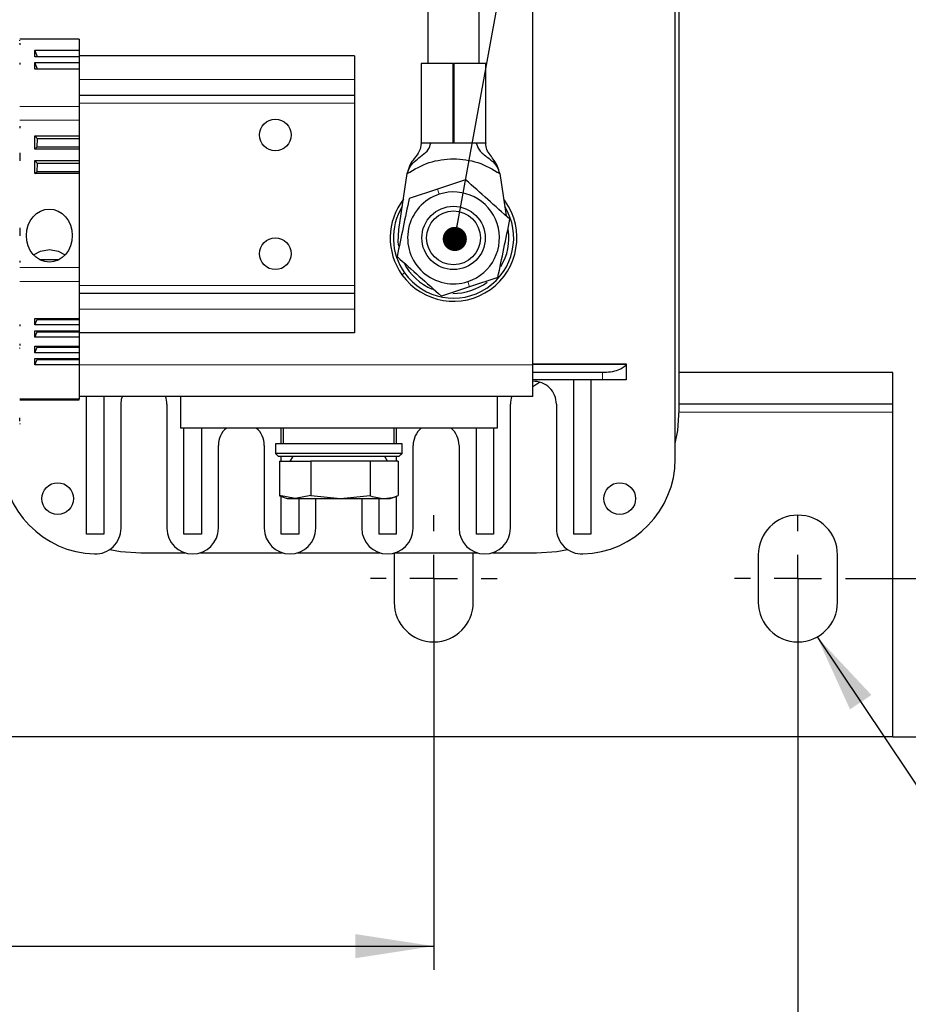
# Model space of a CAD drawing. Header units: millimetres. Extents: x 5 to 418, y 2 to 292.
# Tile 10 of 56: x 120 to 157, y 58 to 99. Entities that reach past the tile are written whole.
import ezdxf

# ---------------------------------------------------------------- set-up
doc = ezdxf.new("R2010")
doc.units = ezdxf.units.MM
doc.layers.add('SLD-0', color=7, linetype='Continuous')
doc.styles.add('SLDTEXTSTYLE0', font='TXT', dxfattribs={"width": 0.605})
doc.dimstyles.new('SLDDIMSTYLE0', dxfattribs={"dimtxt": 3.5, "dimasz": 3.302, "dimexe": 0, "dimexo": 0.0625, "dimgap": 0.875, "dimtad": 1, "dimlfac": 3, "dimrnd": 1e-09, "dimzin": 12, "dimdsep": 46, "dimtxsty": 'SLDTEXTSTYLE0', "dimsah": 1, "dimcen": 0.09, "dimadec": 0, "dimazin": 3, "dimtfac": 1, "dimtofl": 0, "dimtmove": 0, "dimatfit": 3, "dimfxl": 1, "dimfrac": 2, "dimtolj": 1, "dimtzin": 12, "dimarcsym": 0})
doc.dimstyles.new('SLDDIMSTYLE1', dxfattribs={"dimtxt": 3.5, "dimasz": 3.302, "dimexe": 0, "dimexo": 0.0625, "dimgap": 0.875, "dimtad": 1, "dimlfac": 3, "dimrnd": 1e-09, "dimzin": 12, "dimdsep": 46, "dimtxsty": 'SLDTEXTSTYLE0', "dimsah": 1, "dimcen": 0.09, "dimadec": 0, "dimazin": 3, "dimtfac": 1, "dimtmove": 0, "dimatfit": 0, "dimfxl": 1, "dimfrac": 2, "dimtolj": 1, "dimtzin": 12, "dimarcsym": 0})
doc.dimstyles.new('SLDDIMSTYLE2', dxfattribs={"dimtxt": 0.18, "dimasz": 3.302, "dimexe": 0, "dimexo": 0.0625, "dimgap": 0, "dimtad": 0, "dimtih": 1, "dimtoh": 1, "dimdec": 0, "dimrnd": 1e-09, "dimzin": 0, "dimdsep": 46, "dimtxsty": 'Standard', "dimsah": 1, "dimcen": 0.09, "dimadec": 0, "dimazin": 0, "dimtfac": 3.302, "dimtdec": 0, "dimtofl": 0, "dimtmove": 0, "dimatfit": 3, "dimfxl": 1, "dimfrac": 2, "dimtolj": 1, "dimtzin": 0, "dimarcsym": 0})
doc.dimstyles.new('SLDDIMSTYLE3', dxfattribs={"dimtxt": 0.18, "dimasz": 1.016, "dimexe": 0, "dimexo": 0.0625, "dimgap": 0, "dimtad": 0, "dimtih": 1, "dimtoh": 1, "dimdec": 0, "dimrnd": 1e-09, "dimzin": 0, "dimdsep": 46, "dimtxsty": 'Standard', "dimblk1": 'DOT', "dimblk2": 'DOT', "dimsah": 1, "dimcen": 0.09, "dimadec": 0, "dimazin": 0, "dimtfac": 1.016, "dimtdec": 0, "dimtofl": 0, "dimtmove": 0, "dimatfit": 3, "dimldrblk": 'DOT', "dimfxl": 1, "dimfrac": 2, "dimtolj": 1, "dimtzin": 0, "dimarcsym": 0})

# ---------------------------------------------------------------- blocks, each defined once
blk = doc.blocks.new('_D_4')
at = {"layer": 'SLD-0', "color": 7}
for p, q in [((70.819, 74.944), (70.819, 59.476)), ((137.485, 74.944), (137.485, 59.476)), ((70.819, 60.476), (137.485, 60.476))]:
    blk.add_line(p, q, dxfattribs=at)
for points in [[(70.819, 60.476), (74.121, 59.968), (74.121, 60.984)], [(137.485, 60.476), (134.183, 60.984), (134.183, 59.968)]]:
    blk.add_solid(points, dxfattribs=at)
at = {"layer": 'SLD-0', "color": 7, "insert": (100.142, 64.987), "char_height": 3.5, "attachment_point": 1, "style": 'SLDTEXTSTYLE0'}
blk.add_mtext('200', dxfattribs=at)
blk = doc.blocks.new('_D_5')
at = {"layer": 'SLD-0', "color": 7}
for p, q in [((152.819, 74.944), (152.819, 51.271)), ((55.485, 73.277), (55.485, 51.271)), ((152.819, 52.271), (55.485, 52.271))]:
    blk.add_line(p, q, dxfattribs=at)
for points in [[(55.485, 52.271), (58.787, 51.763), (58.787, 52.779)], [(152.819, 52.271), (149.517, 52.779), (149.517, 51.763)]]:
    blk.add_solid(points, dxfattribs=at)
at = {"layer": 'SLD-0', "color": 7, "insert": (100.142, 56.783), "char_height": 3.5, "attachment_point": 1, "style": 'SLDTEXTSTYLE0'}
blk.add_mtext('292', dxfattribs=at)
blk = doc.blocks.new('_D_6')
at = {"layer": 'SLD-0', "color": 7}
for p, q in [((165.028, 75.944), (165.028, 85.194)), ((155.485, 75.944), (166.028, 75.944)), ((165.028, 69.277), (165.028, 75.944)), ((156.819, 69.277), (166.028, 69.277)), ((165.028, 69.277), (165.028, 62.927))]:
    blk.add_line(p, q, dxfattribs=at)
for points in [[(165.028, 75.944), (165.536, 79.246), (164.52, 79.246)], [(165.028, 69.277), (164.52, 65.975), (165.536, 65.975)]]:
    blk.add_solid(points, dxfattribs=at)
at = {"layer": 'SLD-0', "color": 7, "insert": (160.516, 79.846), "char_height": 3.5, "attachment_point": 1, "rotation": 90, "style": 'SLDTEXTSTYLE0'}
blk.add_mtext('20', dxfattribs=at)
blk = doc.blocks.new('_D_7')
at = {"layer": 'SLD-0', "color": 7}
for p, q in [((155.485, 118.11), (173.614, 118.11)), ((172.614, 75.944), (172.614, 118.11)), ((155.485, 75.944), (173.614, 75.944))]:
    blk.add_line(p, q, dxfattribs=at)
for points in [[(172.614, 118.11), (172.106, 114.808), (173.122, 114.808)], [(172.614, 75.944), (173.122, 79.246), (172.106, 79.246)]]:
    blk.add_solid(points, dxfattribs=at)
at = {"layer": 'SLD-0', "color": 7, "insert": (168.102, 91.011), "char_height": 3.5, "attachment_point": 1, "rotation": 90, "style": 'SLDTEXTSTYLE0'}
blk.add_mtext('126,5', dxfattribs=at)
blk = doc.blocks.new('_Dot')
at = {"color": 0, "linetype": 'ByBlock', "lineweight": -2}
blk.add_line((-0.5, 0), (-1, 0), dxfattribs=at)
at = {"color": 0, "linetype": 'ByBlock', "const_width": 0.5}
blk.add_lwpolyline([(-0.25, 0, 1), (0.25, 0, 1)], format="xyb", close=True, dxfattribs=at)
blk = doc.blocks.new('SW_CENTERMARKSYMBOL_1')
at = {"layer": 'SLD-0', "color": 0}
for p, q in [((0, 2), (0, 2.667)), ((0, 0), (0, 1)), ((-2, 0), (-2.667, 0)), ((0, 0), (-1, 0)), ((0, 0), (0, -1)), ((0, 0), (1, 0)), ((2, 0), (2.667, 0)), ((0, -2), (0, -2.667))]:
    blk.add_line(p, q, dxfattribs=at)
blk = doc.blocks.new('SW_CENTERMARKSYMBOL_2')
at = {"layer": 'SLD-0', "color": 0}
for p, q in [((0, 2), (0, 2.667)), ((0, 0), (0, 1)), ((-2, 0), (-2.667, 0)), ((0, 0), (-1, 0)), ((0, 0), (0, -1)), ((0, 0), (1, 0)), ((2, 0), (2.667, 0)), ((0, -2), (0, -2.667))]:
    blk.add_line(p, q, dxfattribs=at)
blk = doc.blocks.new('SW_CENTERMARKSYMBOL_3')
at = {"layer": 'SLD-0', "color": 0}
for p, q in [((0, 2), (0, 2.667)), ((0, 0), (0, 1)), ((-2, 0), (-2.667, 0)), ((0, 0), (-1, 0)), ((0, 0), (0, -1)), ((0, 0), (1, 0)), ((2, 0), (2.667, 0)), ((0, -2), (0, -2.667))]:
    blk.add_line(p, q, dxfattribs=at)
blk = doc.blocks.new('SW_CENTERMARKSYMBOL_4')
at = {"layer": 'SLD-0', "color": 0}
for p, q in [((0, 2), (0, 2.667)), ((0, 0), (0, 1)), ((-2, 0), (-2.667, 0)), ((0, 0), (-1, 0)), ((0, 0), (0, -1)), ((0, 0), (1, 0)), ((2, 0), (2.667, 0)), ((0, -2), (0, -2.667))]:
    blk.add_line(p, q, dxfattribs=at)

msp = doc.modelspace()

# ---------------------------------------------------------------- linework, layer by layer
at = {"color": 7, "linetype": 'Continuous', "lineweight": 25}
for p, q in [((137.2353, 117.0269), (137.2353, 97.6102)), ((139.402, 97.6102), (139.402, 117.0269)), ((147.652, 80.9769), (147.652, 113.0769)), ((147.8187, 83.0269), (147.8187, 111.0269)), ((141.652, 84.9436), (141.652, 100.2769)), ((122.552, 98.6436), (120.052, 98.6436)), ((122.552, 98.6436), (122.552, 98.1734)), ((120.6832, 98.1734), (122.552, 98.1734)), ((120.6832, 97.8971), (120.6832, 98.1734)), ((120.7983, 97.8971), (120.6832, 98.1734)), ((122.552, 97.8971), (120.6832, 97.8971)), ((122.552, 98.1734), (122.552, 97.8971)), ((134.152, 97.9436), (122.552, 97.9436)), ((122.552, 97.8971), (122.552, 97.6567)), ((134.152, 97.9436), (134.152, 96.9436)), ((120.6832, 97.6567), (122.552, 97.6567)), ((120.6832, 97.3805), (120.6832, 97.6567)), ((120.7983, 97.3805), (120.6832, 97.6567)), ((122.552, 97.3805), (120.6832, 97.3805)), ((122.552, 97.6567), (122.552, 97.3805)), ((122.552, 97.3805), (122.552, 95.8027)), ((136.952, 97.6102), (136.952, 94.2769)), ((138.302, 97.6102), (136.952, 97.6102)), ((138.302, 94.2769), (138.302, 97.6102)), ((138.302, 97.6102), (138.3353, 97.6102)), ((138.3353, 97.6102), (138.3353, 94.2769)), ((139.6853, 97.6102), (138.3353, 97.6102)), ((139.6853, 94.2769), (139.6853, 97.6102)), ((134.152, 96.9436), (134.152, 96.2769)), ((134.152, 96.2769), (122.552, 96.2769)), ((134.152, 96.2769), (134.152, 95.9436)), ((122.552, 95.8027), (122.552, 95.2253)), ((134.152, 95.9436), (134.152, 88.2769)), ((122.552, 95.2253), (122.552, 94.5698)), ((120.6832, 94.5698), (122.552, 94.5698)), ((120.6832, 94.0173), (120.6832, 94.5698)), ((120.7997, 94.4436), (120.6832, 94.5698)), ((122.552, 94.5698), (122.552, 94.4436)), ((120.6832, 94.0173), (120.7842, 94.1102)), ((120.7842, 94.1102), (120.7997, 94.4436)), ((120.7842, 94.1102), (122.552, 94.1102)), ((122.552, 94.4436), (120.7997, 94.4436)), ((122.552, 94.4436), (122.552, 94.1102)), ((122.552, 94.1102), (122.552, 94.0173)), ((136.952, 94.2769), (138.302, 94.2769)), ((137.357, 94.269), (137.3583, 94.2575)), ((138.3353, 94.2769), (138.302, 94.2769)), ((138.3353, 94.2769), (139.6853, 94.2769)), ((139.6784, 94.2702), (139.6767, 94.2579)), ((122.552, 94.0173), (120.6832, 94.0173)), ((122.552, 94.0173), (122.552, 93.5365)), ((120.6832, 93.5365), (122.552, 93.5365)), ((120.6832, 92.984), (120.6832, 93.5365)), ((120.7997, 93.4102), (120.6832, 93.5365)), ((120.7842, 93.0769), (120.7997, 93.4102)), ((122.552, 93.4102), (120.7997, 93.4102)), ((122.552, 93.5365), (122.552, 93.4102)), ((122.552, 93.4102), (122.552, 93.0769)), ((120.6832, 92.984), (120.7842, 93.0769)), ((122.552, 92.984), (120.6832, 92.984)), ((120.7842, 93.0769), (122.552, 93.0769)), ((122.552, 93.0769), (122.552, 92.984)), ((122.552, 92.984), (122.552, 89.0263)), ((136.012, 90.6289), (136.3711, 92.9821)), ((140.2662, 92.9821), (140.5382, 91.2)), ((138.8284, 92.7263), (137.6403, 92.3346)), ((137.6403, 92.3346), (136.4523, 91.943)), ((140.4886, 91.8269), (140.4306, 91.9051)), ((120.8894, 89.3641), (121.7146, 89.3641)), ((122.552, 89.0263), (122.552, 88.449)), ((122.552, 88.449), (122.552, 86.891)), ((134.152, 88.2769), (134.152, 87.9436)), ((140.185, 88.6108), (138.997, 88.2192)), ((134.152, 87.9436), (122.552, 87.9436)), ((134.152, 87.9436), (134.152, 87.2769)), ((138.997, 88.2192), (137.809, 87.8275)), ((134.152, 87.2769), (134.152, 86.2769)), ((120.6832, 86.891), (122.552, 86.891)), ((120.6832, 86.6148), (120.6832, 86.891)), ((120.6832, 86.6148), (120.7842, 86.8488)), ((122.552, 86.6148), (120.6832, 86.6148)), ((120.7842, 86.8488), (120.7876, 86.891)), ((120.7842, 86.8488), (122.552, 86.8488)), ((122.552, 86.891), (122.552, 86.8488)), ((122.552, 86.8488), (122.552, 86.6148)), ((122.552, 86.6148), (122.552, 86.3743)), ((120.6832, 86.3743), (122.552, 86.3743)), ((120.6832, 86.0981), (120.6832, 86.3743)), ((120.6832, 86.0981), (120.7842, 86.3322)), ((120.7842, 86.3322), (120.7876, 86.3743)), ((120.7842, 86.3322), (122.552, 86.3322)), ((122.552, 86.3743), (122.552, 86.3322)), ((122.552, 86.3322), (122.552, 86.0981)), ((134.152, 86.2769), (122.552, 86.2769)), ((122.552, 86.0981), (120.6832, 86.0981)), ((122.552, 86.0981), (122.552, 85.7243)), ((120.6832, 85.7243), (122.552, 85.7243)), ((120.6832, 85.4481), (120.6832, 85.7243)), ((120.6832, 85.4481), (120.7842, 85.6822)), ((122.552, 85.4481), (120.6832, 85.4481)), ((120.7842, 85.6822), (120.7876, 85.7243)), ((120.7842, 85.6822), (122.552, 85.6822)), ((122.552, 85.7243), (122.552, 85.6822)), ((122.552, 85.6822), (122.552, 85.4481)), ((122.552, 85.4481), (122.552, 85.2077)), ((120.6832, 85.2077), (122.552, 85.2077)), ((120.6832, 84.9314), (120.6832, 85.2077)), ((120.6832, 84.9314), (120.7842, 85.1655)), ((120.7842, 85.1655), (120.7876, 85.2077)), ((120.7842, 85.1655), (122.552, 85.1655)), ((122.552, 85.2077), (122.552, 85.1655)), ((122.552, 85.1655), (122.552, 84.9314)), ((141.652, 84.9769), (145.5851, 84.9769)), ((141.652, 83.6102), (141.652, 84.9436)), ((145.5751, 84.9531), (145.5851, 84.9769)), ((145.5853, 84.9769), (145.5851, 84.9769)), ((145.5853, 84.9769), (145.5853, 84.3102)), ((122.552, 84.9314), (120.6832, 84.9314)), ((122.552, 84.9314), (122.552, 83.5112)), ((144.5853, 84.6102), (141.652, 84.6102)), ((156.8187, 84.6102), (147.8187, 84.6102)), ((156.8187, 83.2769), (156.8187, 84.6102)), ((144.5853, 84.3102), (141.652, 84.3102)), ((143.3687, 84.3102), (143.3687, 77.8119)), ((144.102, 84.3102), (144.102, 77.8119)), ((145.5853, 84.3102), (144.5853, 84.3102)), ((120.052, 83.4665), (122.552, 83.4665)), ((126.8187, 83.6102), (122.552, 83.6102)), ((122.552, 83.4665), (122.552, 83.5112)), ((122.8687, 77.8119), (122.8687, 83.6102)), ((123.602, 83.6102), (123.602, 77.8119)), ((126.8187, 83.6102), (126.8187, 82.2769)), ((140.152, 83.6102), (126.8187, 83.6102)), ((140.152, 83.6102), (140.152, 82.2769)), ((141.652, 83.6102), (140.152, 83.6102)), ((124.3187, 78.0614), (124.3187, 83.2769)), ((126.252, 83.2769), (126.252, 78.0602)), ((140.7187, 78.0602), (140.7187, 83.2769)), ((142.652, 83.2769), (142.652, 78.0614)), ((156.8187, 83.2769), (147.8187, 83.2769)), ((156.8187, 82.9436), (156.8187, 83.2769)), ((156.8187, 69.2769), (156.8187, 82.9436)), ((140.152, 82.2769), (126.8187, 82.2769)), ((126.9687, 77.8119), (126.9687, 82.2769)), ((127.702, 82.2769), (127.702, 77.8119)), ((131.0687, 81.6102), (131.0687, 82.2769)), ((131.152, 82.2769), (131.152, 81.6102)), ((135.8187, 81.6102), (135.8187, 82.2769)), ((135.902, 82.2769), (135.902, 81.6102)), ((139.2687, 82.2769), (139.2687, 77.8119)), ((140.002, 82.2769), (140.002, 77.8119)), ((128.4187, 78.0602), (128.4187, 81.5436)), ((130.352, 81.5436), (130.352, 78.0602)), ((130.8187, 81.6102), (130.8187, 81.2102)), ((136.1443, 81.6102), (130.8187, 81.6102)), ((130.8187, 81.2102), (130.952, 81.0769)), ((136.1443, 81.2102), (130.8187, 81.2102)), ((136.0187, 81.0769), (136.152, 81.2102)), ((136.152, 81.6102), (136.1443, 81.6102)), ((136.152, 81.2102), (136.1443, 81.2102)), ((136.152, 81.2102), (136.152, 81.6102)), ((136.6187, 78.0602), (136.6187, 81.5436)), ((138.552, 81.5436), (138.552, 78.0602)), ((136.0114, 81.0769), (130.952, 81.0769)), ((130.985, 80.8769), (130.985, 79.4322)), ((130.985, 80.8769), (132.3107, 80.8769)), ((131.0687, 80.8769), (131.0687, 81.0769)), ((131.547, 81.0769), (131.4315, 80.8769)), ((132.3107, 80.8769), (132.3107, 79.4322)), ((134.8111, 80.8769), (132.3107, 80.8769)), ((134.8111, 80.8769), (134.8111, 79.4322)), ((135.9857, 80.8769), (134.8111, 80.8769)), ((135.5391, 80.8769), (135.4237, 81.0769)), ((135.902, 81.0769), (135.902, 80.8769)), ((135.9857, 80.8769), (135.9857, 79.4322)), ((136.0187, 81.0769), (136.0114, 81.0769)), ((131.6479, 79.3102), (130.985, 79.4322)), ((131.0314, 79.4148), (131.3187, 79.3102)), ((131.0687, 77.8119), (131.0687, 79.4012)), ((131.3187, 79.3102), (131.6479, 79.3102)), ((132.3107, 79.4322), (131.6479, 79.3102)), ((131.6479, 79.3102), (133.5609, 79.3102)), ((131.802, 79.3102), (131.802, 77.8119)), ((132.3107, 79.4322), (133.5609, 79.3102)), ((132.5187, 78.0602), (132.5187, 79.3102)), ((133.5609, 79.3102), (134.8111, 79.4322)), ((133.5609, 79.3102), (135.3984, 79.3102)), ((134.452, 79.3102), (134.452, 78.0602)), ((135.1687, 79.3102), (135.1687, 77.8119)), ((135.3984, 79.3102), (135.652, 79.3102)), ((135.652, 79.3102), (135.9393, 79.4148)), ((135.902, 79.4012), (135.902, 77.8119)), ((123.602, 77.8119), (122.8687, 77.8119)), ((127.702, 77.8119), (126.9687, 77.8119)), ((131.802, 77.8119), (131.0687, 77.8119)), ((135.902, 77.8119), (135.1687, 77.8119)), ((140.002, 77.8119), (139.2687, 77.8119)), ((144.102, 77.8119), (143.3687, 77.8119)), ((125.152, 77.0269), (127.01, 77.0269)), ((127.6606, 77.0269), (131.11, 77.0269)), ((131.7606, 77.0269), (135.21, 77.0269)), ((135.8202, 77.015), (135.8187, 76.9436)), ((135.8187, 76.9436), (135.8187, 74.9436)), ((135.8606, 77.0269), (139.31, 77.0269)), ((139.152, 76.9436), (139.1499, 77.0269)), ((139.152, 74.9436), (139.152, 76.9436)), ((139.9606, 77.0269), (141.8187, 77.0269)), ((151.152, 76.9436), (151.152, 74.9436)), ((154.4853, 74.9436), (154.4853, 76.9436)), ((156.8187, 69.2769), (51.4853, 69.2769))]:
    msp.add_line(p, q, dxfattribs=at)
at = {"color": 7, "linetype": 'Continuous', "lineweight": 18}
for p, q in [((134.152, 96.9436), (122.552, 96.9436)), ((122.552, 95.8027), (120.052, 95.8027)), ((134.152, 95.9436), (122.552, 95.9436)), ((122.552, 95.2253), (120.052, 95.2253)), ((137.3583, 94.2575), (136.9606, 94.2579)), ((137.3573, 94.2702), (137.357, 94.269)), ((139.6767, 94.2579), (139.279, 94.2575)), ((137.7134, 92.113), (137.6403, 92.3346)), ((140.447, 91.7973), (140.4886, 91.8269)), ((122.552, 89.0263), (120.052, 89.0263)), ((136.2572, 88.8044), (136.1488, 88.7269)), ((122.552, 88.449), (120.052, 88.449)), ((134.152, 88.2769), (122.552, 88.2769)), ((138.924, 88.4408), (138.997, 88.2192)), ((134.152, 87.2769), (122.552, 87.2769)), ((141.652, 84.9436), (122.552, 84.9436)), ((141.652, 84.9531), (145.5751, 84.9531)), ((144.5853, 84.3102), (144.5853, 84.6102)), ((120.052, 83.5112), (122.552, 83.5112)), ((156.8187, 82.9436), (147.8181, 82.9436)), ((136.0114, 81.0769), (136.1443, 81.2102)), ((136.1443, 81.6102), (136.1443, 81.2102))]:
    msp.add_line(p, q, dxfattribs=at)
at = {"color": 7, "linetype": 'Continuous', "lineweight": 18, "flags": 128}
msp.add_lwpolyline([(139.2806, 94.2702), (139.2805, 94.2702), (139.2804, 94.2702), (139.2804, 94.2702), (139.2803, 94.2702), (139.2802, 94.2702), (139.2802, 94.2702), (139.2801, 94.2702), (139.28, 94.2702)], dxfattribs=at)
at = {"color": 7, "linetype": 'Continuous', "lineweight": 25, "flags": 128}
for points in [[(136.0112, 89.9305), (135.9925, 90.0946), (136.012, 90.6289)], [(120.639, 89.5612), (120.9321, 89.7253), (121.302, 89.7891)], [(121.302, 89.7891), (121.6719, 89.7253), (121.965, 89.5612)], [(141.652, 84.0247), (141.8298, 84.1306), (141.9396, 84.2095)], [(124.3187, 83.2769), (124.3415, 83.486), (124.3779, 83.6102)], [(147.652, 81.6225), (147.7576, 82.173), (147.8187, 83.0269)], [(123.8506, 77.1698), (124.2981, 77.088), (125.152, 77.0269)], [(141.8187, 77.0269), (142.6725, 77.088), (143.1201, 77.1698)]]:
    msp.add_lwpolyline(points, dxfattribs=at)
at = {"color": 7, "linetype": 'Continuous', "lineweight": 25}
for centre, radius in [((130.8187, 94.6102), 0.6667), ((138.3187, 90.2769), 1.3333), ((138.3187, 90.2769), 1.1333), ((130.8187, 89.6102), 0.6667), ((121.652, 79.3102), 0.6667), ((145.3187, 79.3102), 0.6667)]:
    msp.add_circle(centre, radius, dxfattribs=at)
for centre, radius, start, end in [((138.3187, 90.2769), 1.9333, 108.24506, 288.24506), ((138.3187, 90.2769), 1.9333, 288.24506, 108.24506), ((138.3187, 90.2769), 2.6667, 142.36942, 215.53958), ((138.3187, 90.2769), 2.5333, 148.4049, 215.53958), ((138.3187, 90.2769), 2.6667, 215.53958, 35.53958), ((138.3187, 90.2769), 2.5333, 215.53958, 31.5951), ((138.3187, 90.2769), 2.3333, 328.92537, 8.67555), ((138.3187, 90.2769), 2.3333, 206.93492, 247.50751), ((138.3187, 90.2769), 2.3333, 269.17525, 307.34327), ((141.6853, 83.2769), 0.9667, 0, 91.97611), ((125.2853, 83.2769), 0.9667, 0, 20.17127), ((141.6853, 83.2769), 0.9667, 159.82873, 180), ((129.3853, 81.5436), 0.9667, 130.65725, 180), ((129.3853, 81.5436), 0.9667, 0, 49.34275), ((137.5853, 81.5436), 0.9667, 130.65725, 180), ((137.5853, 81.5436), 0.9667, 0, 49.34275), ((123.3187, 80.9769), 4, 180, 268.36275), ((143.652, 80.9769), 4, 271.63725, 0), ((152.8187, 76.9436), 1.6667, 0, 180), ((123.2353, 78.0614), 1.0833, 268.36275, 0), ((127.3353, 78.0602), 1.0833, 180, 0), ((131.4353, 78.0602), 1.0833, 180, 0), ((135.5353, 78.0602), 1.0833, 180, 0), ((139.6353, 78.0602), 1.0833, 180, 0), ((143.7353, 78.0614), 1.0833, 180, 271.63725), ((137.4853, 74.9436), 1.6667, 180, 0), ((152.8187, 74.9436), 1.6667, 180, 0)]:
    msp.add_arc(centre, radius, start, end, dxfattribs=at)
msp.add_ellipse((121.302, 90.3735), major_axis=(0, -1.1162), ratio=0.8660254, dxfattribs=at)
for points in [[(120.052, 98.5664), (120.052, 98.5748), (120.052, 98.5916), (120.052, 98.5943), (120.052, 98.5957)], [(120.052, 98.4729), (120.052, 98.468), (120.052, 98.4582), (120.052, 98.4406), (120.052, 98.4218), (120.052, 98.4087), (120.052, 98.4022)], [(120.052, 97.6517), (120.052, 97.6451), (120.052, 97.632), (120.052, 97.6132), (120.052, 97.5956), (120.052, 97.5858), (120.052, 97.581)], [(120.052, 94.9729), (120.052, 94.968), (120.052, 94.9582), (120.052, 94.9406), (120.052, 94.9218), (120.052, 94.9087), (120.052, 94.9022)], [(138.3187, 94.2702), (138.2004, 94.2702), (137.964, 94.2702), (137.6587, 94.2702), (137.432, 94.2702), (137.3822, 94.2702), (137.3573, 94.2702)], [(139.28, 94.2702), (139.2551, 94.2702), (139.2053, 94.2702), (138.9786, 94.2702), (138.6733, 94.2702), (138.4369, 94.2702), (138.3187, 94.2702)], [(120.052, 93.8519), (120.052, 93.8082), (120.052, 93.7209), (120.052, 93.6107), (120.052, 93.5336), (120.052, 93.5236), (120.052, 93.5186)], [(120.052, 90.7019), (120.052, 90.6969), (120.052, 90.6869), (120.052, 90.6098), (120.052, 90.4996), (120.052, 90.4123), (120.052, 90.3686)], [(120.052, 89.3183), (120.052, 89.3118), (120.052, 89.2987), (120.052, 89.2798), (120.052, 89.2623), (120.052, 89.2525), (120.052, 89.2476)], [(120.052, 86.6395), (120.052, 86.6346), (120.052, 86.6249), (120.052, 86.6073), (120.052, 86.5885), (120.052, 86.5754), (120.052, 86.5688)], [(120.052, 85.8183), (120.052, 85.8118), (120.052, 85.7987), (120.052, 85.7798), (120.052, 85.7623), (120.052, 85.7525), (120.052, 85.7476)], [(120.052, 85.6248), (120.052, 85.6262), (120.052, 85.6289), (120.052, 85.6457), (120.052, 85.6541)], [(120.052, 82.5664), (120.052, 82.5767), (120.052, 82.5974), (120.052, 82.6371), (120.052, 82.6768), (120.052, 82.6975), (120.052, 82.7078)], [(120.052, 82.4729), (120.052, 82.4685), (120.052, 82.4598), (120.052, 82.4507), (120.052, 82.4447), (120.052, 82.4439), (120.052, 82.4436)]]:
    msp.add_open_spline(points, degree=3, dxfattribs=at)
for points, knots in [([(136.9606, 94.2579), (136.9428, 94.144), (136.9062, 93.9093), (136.6899, 93.6597), (136.476, 93.3679), (136.4051, 93.1072), (136.3711, 92.9821)], [0, 0, 0, 0, 0.2823554, 0.5818484, 0.7994192, 1, 1, 1, 1]), ([(136.3711, 92.9821), (136.4062, 93.0884), (136.4795, 93.3099), (136.7358, 93.5465), (137.0053, 93.7649), (137.2865, 93.9763), (137.3352, 94.167), (137.3583, 94.2575)], [0, 0, 0, 0, 0.1737523, 0.3622632, 0.5635864, 0.7930783, 1, 1, 1, 1]), ([(136.959, 94.2702), (136.9585, 94.2721), (136.9576, 94.276), (136.9568, 94.2766), (136.9563, 94.2769)], [0, 0, 0, 0, 0.4871548, 1, 1, 1, 1]), ([(136.9606, 94.2579), (136.9602, 94.2616), (136.9597, 94.2663), (136.9591, 94.2696), (136.959, 94.2702)], [0, 0, 0, 0, 0.7947731, 1, 1, 1, 1]), ([(139.279, 94.2575), (139.2793, 94.2614), (139.2798, 94.2662), (139.2804, 94.2696), (139.2806, 94.2702)], [0, 0, 0, 0, 0.7958291, 1, 1, 1, 1]), ([(139.279, 94.2575), (139.3196, 94.1436), (139.4059, 93.9016), (139.7825, 93.6498), (140.1225, 93.3675), (140.22, 93.1061), (140.2662, 92.9821)], [0, 0, 0, 0, 0.2662881, 0.5661821, 0.7942338, 1, 1, 1, 1]), ([(140.2662, 92.9821), (140.2396, 93.0893), (140.1848, 93.3094), (140.0236, 93.5529), (139.8613, 93.771), (139.7047, 93.9785), (139.6858, 94.1669), (139.6767, 94.2579)], [0, 0, 0, 0, 0.1702715, 0.3498933, 0.5457661, 0.7806689, 1, 1, 1, 1]), ([(139.681, 94.2769), (139.6806, 94.2766), (139.6797, 94.2761), (139.6788, 94.2722), (139.6784, 94.2702)], [0, 0, 0, 0, 0.4871562, 1, 1, 1, 1]), ([(136.3711, 92.9821), (136.671, 93.1634), (137.2708, 93.5259), (137.9694, 93.5821), (138.3187, 93.6102)], [0, 0, 0, 0, 0.4999981, 1, 1, 1, 1]), ([(138.3187, 93.6102), (138.6679, 93.5821), (139.3665, 93.5259), (139.9663, 93.1634), (140.2662, 92.9821)], [0, 0, 0, 0, 0.5000019, 1, 1, 1, 1]), ([(140.6947, 91.0602), (140.3837, 91.3379), (139.7615, 91.8932), (139.1394, 92.4486), (138.8284, 92.7263)], [0, 0, 0, 0, 0.4999949, 1, 1, 1, 1]), ([(136.4523, 91.943), (136.3673, 91.5348), (136.1974, 90.7183), (136.0275, 89.9019), (135.9426, 89.4936)], [0, 0, 0, 0, 0.4999949, 1, 1, 1, 1]), ([(140.185, 88.6108), (140.27, 89.019), (140.4399, 89.8355), (140.6098, 90.652), (140.6947, 91.0602)], [0, 0, 0, 0, 0.4999949, 1, 1, 1, 1]), ([(135.9426, 89.4936), (136.2536, 89.2159), (136.8758, 88.6606), (137.4979, 88.1052), (137.809, 87.8275)], [0, 0, 0, 0, 0.4999949, 1, 1, 1, 1]), ([(145.5751, 84.9531), (145.5474, 84.9083), (145.4908, 84.8167), (145.2574, 84.703), (144.9416, 84.6248), (144.7008, 84.6149), (144.5853, 84.6102)], [0, 0, 0, 0, 0.2500078, 0.511325, 0.7657616, 1, 1, 1, 1]), ([(130.985, 79.4322), (130.9911, 79.4297), (131.0088, 79.4224), (131.0268, 79.4198), (131.0387, 79.4181)], [0, 0, 0, 0, 0.3432761, 1, 1, 1, 1]), ([(134.8111, 79.4322), (134.8172, 79.4299), (135.0107, 79.3552), (135.2076, 79.3324), (135.3984, 79.3102)], [0, 0, 0, 0, 0.031485, 1, 1, 1, 1]), ([(135.3984, 79.3102), (135.5471, 79.3239), (135.7441, 79.342), (135.9381, 79.4145), (135.9857, 79.4322)], [0, 0, 0, 0, 0.75467667, 1, 1, 1, 1])]:
    msp.add_open_spline(points, degree=3, knots=knots, dxfattribs=at)

# ---------------------------------------------------------------- block references
at = {"layer": 'SLD-0'}
for name, p in [('SW_CENTERMARKSYMBOL_1', (137.4853, 75.9436)), ('SW_CENTERMARKSYMBOL_4', (137.4853, 75.9436)), ('SW_CENTERMARKSYMBOL_2', (152.8187, 75.9436)), ('SW_CENTERMARKSYMBOL_3', (152.8187, 75.9436))]:
    msp.add_blockref(name, p, dxfattribs=at)

# ---------------------------------------------------------------- dimensions: what is measured, and where the dimension line sits
at = {"layer": 'SLD-0', "color": 7}
for base, p1, p2, dimstyle, picture, middle in [((172.6135, 118.1102), (155.4853, 75.9436), (155.4853, 118.1102), 'SLDDIMSTYLE0', '_D_7', (172.6135, 97.0269)), ((165.0278, 75.9436), (156.8187, 69.2769), (155.4853, 75.9436), 'SLDDIMSTYLE1', '_D_6', (165.0278, 82.5199))]:
    dim = msp.add_linear_dim(base=base, p1=p1, p2=p2, angle=90, dimstyle=dimstyle, dxfattribs=at)
    dim.commit()
    dim.dimension.update_dxf_attribs({"geometry": picture, "text_midpoint": middle, "dimtype": 160})
for base, p1, p2, picture, middle in [((55.4853, 52.2711), (152.8187, 74.9436), (55.4853, 73.2769), '_D_5', (104.152, 52.2711)), ((137.4853, 60.4757), (70.8187, 74.9436), (137.4853, 74.9436), '_D_4', (104.152, 60.4757))]:
    dim = msp.add_linear_dim(base=base, p1=p1, p2=p2, dimstyle='SLDDIMSTYLE0', dxfattribs=at)
    dim.commit()
    dim.dimension.update_dxf_attribs({"geometry": picture, "text_midpoint": middle, "dimtype": 160})

# ---------------------------------------------------------------- leaders
at = {"layer": 'SLD-0'}
for points, dimstyle in [([(138.3725, 90.2339), (144.8782, 126.0201)], 'SLDDIMSTYLE3'), ([(153.626, 73.4855), (167.3271, 53.0309)], 'SLDDIMSTYLE2')]:
    msp.add_leader(points, dimstyle=dimstyle, dxfattribs=at)

doc.saveas('drawing.dxf')
